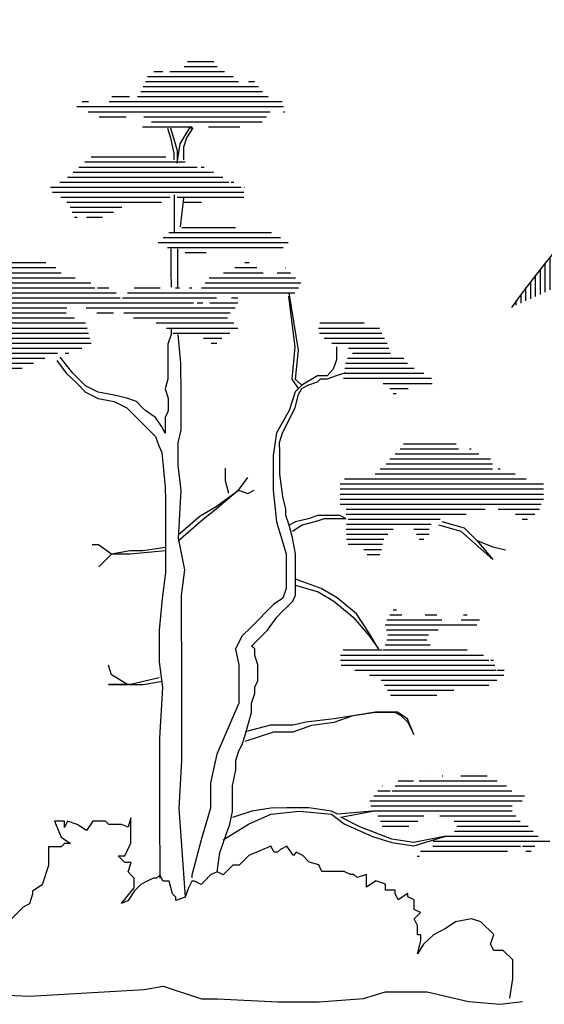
# Model space of a CAD drawing. Extents: x -1.9 to 20.9, y 2.3 to 17.
# Tile 8 of 12: x 9.4 to 13.3, y 7.8 to 15.1. Entities that reach past the tile are written whole.
import ezdxf

# ---------------------------------------------------------------- set-up
doc = ezdxf.new("R2010")
doc.units = 0
doc.header["$MEASUREMENT"] = 0
doc.layers.get('0').update_dxf_attribs({"linetype": 'CONTINUOUS'})

# ---------------------------------------------------------------- blocks, each defined once
blk = doc.blocks.new('*X8')
at = {"color": 0}
for p, q in [((18.54, 9.0588), (18.54, 9.145)), ((18.56, 9.1271), (18.56, 9.159)), ((18.48, 8.9218), (18.48, 9.1022)), ((18.5, 8.9618), (18.5, 9.1166)), ((18.52, 9.0018), (18.52, 9.1309)), ((18.42, 8.8246), (18.42, 9.0578)), ((18.44, 8.8552), (18.44, 9.0727)), ((18.46, 8.8859), (18.46, 9.0875)), ((18.36, 8.7327), (18.36, 9.0118)), ((18.38, 8.7634), (18.38, 9.0273)), ((18.4, 8.794), (18.4, 9.0426)), ((18.32, 8.6772), (18.32, 8.9801)), ((18.34, 8.7027), (18.34, 8.996)), ((18.26, 8.6006), (18.26, 8.9313)), ((18.28, 8.6261), (18.28, 8.9478)), ((18.3, 8.6516), (18.3, 8.9641)), ((18.22, 8.553), (18.22, 8.8977)), ((18.24, 8.5751), (18.24, 8.9146)), ((18.18, 8.5205), (18.18, 8.8633)), ((18.2, 8.5367), (18.2, 8.8806)), ((18.12, 8.4715), (18.12, 8.8102)), ((18.14, 8.4879), (18.14, 8.8281)), ((18.16, 8.5042), (18.16, 8.8458)), ((18.08, 8.4354), (18.08, 8.7736)), ((18.1, 8.4534), (18.1, 8.792)), ((18.04, 8.3992), (18.04, 8.7361)), ((18.06, 8.4173), (18.06, 8.755)), ((18, 8.3631), (18, 8.6977)), ((18.02, 8.3812), (18.02, 8.717)), ((17.96, 8.3405), (17.96, 8.6582)), ((17.98, 8.3515), (17.98, 8.6781)), ((17.92, 8.3186), (17.92, 8.6178)), ((17.94, 8.3296), (17.94, 8.6381)), ((17.88, 8.2966), (17.88, 8.5762)), ((17.9, 8.3076), (17.9, 8.5971)), ((17.84, 8.2747), (17.84, 8.5336)), ((17.86, 8.2856), (17.86, 8.555)), ((17.8, 8.2527), (17.8, 8.4898)), ((17.82, 8.2637), (17.82, 8.5118)), ((17.76, 8.2347), (17.76, 8.4447)), ((17.78, 8.2435), (17.78, 8.4674)), ((17.74, 8.2259), (17.74, 8.4217)), ((17.7, 8.2082), (17.7, 8.3747)), ((17.72, 8.217), (17.72, 8.3984)), ((17.66, 8.1905), (17.66, 8.3264)), ((17.68, 8.1994), (17.68, 8.3507)), ((17.64, 8.1814), (17.64, 8.3017)), ((17.6, 8.1633), (17.6, 8.2511)), ((17.62, 8.1723), (17.62, 8.2766)), ((17.56, 8.1451), (17.56, 8.199)), ((17.58, 8.1542), (17.58, 8.2253)), ((17.54, 8.136), (17.54, 8.1723)), ((17.52, 8.1269), (17.52, 8.1452))]:
    blk.add_line(p, q, dxfattribs=at)
blk = doc.blocks.new('*X22')
at = {"color": 0}
for p, q in [((18.8814, 8.26), (18.934, 8.26)), ((18.8145, 8.24), (18.8325, 8.24)), ((18.8461, 8.24), (18.9552, 8.24)), ((18.8745, 8.25), (18.9406, 8.25)), ((18.8017, 8.23), (18.9722, 8.23)), ((18.7934, 8.21), (19.0223, 8.21)), ((18.7976, 8.22), (18.983, 8.22)), ((19.0023, 8.22), (19.0143, 8.22)), ((18.7309, 8.19), (18.7658, 8.19)), ((18.7823, 8.19), (19.0418, 8.19)), ((18.7886, 8.2), (19.0303, 8.2)), ((18.6612, 8.17), (19.0724, 8.17)), ((18.672, 8.18), (18.6848, 8.18)), ((18.7258, 8.18), (19.0698, 8.18)), ((18.6837, 8.16), (19.0457, 8.16)), ((18.7061, 8.15), (18.7597, 8.15)), ((18.7949, 8.15), (19.0383, 8.15)), ((19.072, 8.16), (19.075, 8.16)), ((18.7919, 8.13), (18.8906, 8.13)), ((18.8099, 8.14), (19.0299, 8.14)), ((18.9228, 8.13), (18.9855, 8.13))]:
    blk.add_line(p, q, dxfattribs=at)
blk = doc.blocks.new('*X23')
at = {"color": 0}
for p, q in [((18.6896, 8.07), (18.838, 8.07)), ((18.6652, 8.05), (18.9007, 8.05)), ((18.6774, 8.06), (18.8766, 8.06)), ((18.9086, 8.05), (18.9144, 8.05)), ((18.6432, 8.03), (18.9483, 8.03)), ((18.6541, 8.04), (18.9289, 8.04)), ((18.9301, 8.04), (18.933, 8.04)), ((18.9491, 8.03), (18.9517, 8.03)), ((18.6088, 8.01), (18.9881, 8.01)), ((18.6279, 8.02), (18.9634, 8.02)), ((18.9682, 8.02), (18.9732, 8.02)), ((18.9948, 8.01), (18.9955, 8.01)), ((18.6129, 8), (18.9933, 8)), ((18.6299, 7.99), (18.8466, 7.99)), ((18.8611, 7.99), (18.9933, 7.99)), ((18.6415, 7.98), (18.8298, 7.98)), ((18.6483, 7.97), (18.7508, 7.97)), ((18.8747, 7.98), (18.9094, 7.98)), ((18.6524, 7.96), (18.7346, 7.96)), ((18.6566, 7.95), (18.662, 7.95)), ((18.6806, 7.95), (18.7125, 7.95))]:
    blk.add_line(p, q, dxfattribs=at)
blk = doc.blocks.new('*X30')
at = {"color": 0}
for p, q in [((18.7754, 7.81), (18.8272, 7.81)), ((18.8574, 7.81), (18.8657, 7.81)), ((18.8854, 7.81), (18.8897, 7.81)), ((18.7524, 7.79), (18.9029, 7.79)), ((18.762, 7.8), (18.9105, 7.8)), ((18.9685, 7.79), (18.9815, 7.79)), ((18.7455, 7.78), (18.893, 7.78)), ((18.9258, 7.78), (18.9815, 7.78)), ((18.7447, 7.77), (18.9763, 7.77)), ((18.7548, 7.76), (18.9664, 7.76)), ((18.7742, 7.75), (18.961, 7.75)), ((18.819, 7.74), (18.9734, 7.74)), ((18.8396, 7.73), (18.9816, 7.73)), ((18.8523, 7.72), (18.9655, 7.72)), ((18.9131, 7.71), (18.9494, 7.71)), ((18.9285, 7.7), (18.9394, 7.7))]:
    blk.add_line(p, q, dxfattribs=at)
blk = doc.blocks.new('*X24')
at = {"color": 0}
for p, q in [((18.5233, 7.85), (18.6196, 7.85)), ((18.532, 7.86), (18.5996, 7.86)), ((18.5061, 7.83), (18.6582, 7.83)), ((18.5147, 7.84), (18.6301, 7.84)), ((18.4948, 7.81), (18.697, 7.81)), ((18.4974, 7.82), (18.6893, 7.82)), ((18.7025, 7.81), (18.7247, 7.81)), ((18.4908, 7.79), (18.7476, 7.79)), ((18.4949, 7.8), (18.7399, 7.8)), ((18.4877, 7.78), (18.7476, 7.78)), ((18.4852, 7.76), (18.6401, 7.76)), ((18.4864, 7.77), (18.6417, 7.77)), ((18.6799, 7.77), (18.744, 7.77)), ((18.7015, 7.76), (18.7345, 7.76)), ((18.4426, 7.74), (18.6789, 7.74)), ((18.4839, 7.75), (18.6566, 7.75)), ((18.4084, 7.72), (18.6845, 7.72)), ((18.4258, 7.73), (18.6817, 7.73)), ((18.3532, 7.7), (18.6901, 7.7)), ((18.3891, 7.71), (18.6873, 7.71)), ((18.3376, 7.68), (18.6229, 7.68)), ((18.345, 7.69), (18.6711, 7.69)), ((18.6385, 7.68), (18.6453, 7.68)), ((18.418, 7.67), (18.5979, 7.67)), ((18.4578, 7.66), (18.5755, 7.66)), ((18.468, 7.65), (18.5091, 7.65)), ((18.4732, 7.64), (18.4892, 7.64)), ((18.5277, 7.65), (18.553, 7.65))]:
    blk.add_line(p, q, dxfattribs=at)
blk = doc.blocks.new('*X31')
at = {"color": 0}
for p, q in [((19.3109, 7.5), (19.4152, 7.5)), ((19.2938, 7.48), (19.4603, 7.48)), ((19.3037, 7.49), (19.4198, 7.49)), ((19.4419, 7.49), (19.4452, 7.49)), ((19.2765, 7.46), (19.4877, 7.46)), ((19.2838, 7.47), (19.4833, 7.47)), ((19.254, 7.44), (19.5328, 7.44)), ((19.2645, 7.45), (19.4877, 7.45)), ((19.4987, 7.45), (19.5029, 7.45)), ((19.1846, 7.42), (19.5889, 7.42)), ((19.1936, 7.43), (19.5546, 7.43)), ((19.1846, 7.41), (19.5889, 7.41)), ((19.1846, 7.4), (19.5889, 7.4)), ((19.1846, 7.39), (19.5889, 7.39)), ((19.1847, 7.38), (19.5839, 7.38)), ((19.1969, 7.37), (19.4729, 7.37)), ((19.197, 7.36), (19.4349, 7.36)), ((19.4988, 7.37), (19.5812, 7.37)), ((19.5333, 7.36), (19.5718, 7.36)), ((19.1975, 7.34), (19.3654, 7.34)), ((19.2009, 7.35), (19.3838, 7.35)), ((19.5467, 7.35), (19.5571, 7.35)), ((19.197, 7.33), (19.29, 7.33)), ((19.1971, 7.32), (19.2797, 7.32)), ((19.3312, 7.33), (19.3617, 7.33)), ((19.3365, 7.32), (19.3617, 7.32)), ((19.1971, 7.31), (19.2718, 7.31)), ((19.3415, 7.31), (19.3509, 7.31)), ((19.2008, 7.3), (19.2688, 7.3)), ((19.232, 7.29), (19.2672, 7.29)), ((19.2387, 7.28), (19.2637, 7.28))]:
    blk.add_line(p, q, dxfattribs=at)
blk = doc.blocks.new('*X28')
at = {"color": 0}
for p, q in [((19.2901, 7.17), (19.297, 7.17)), ((19.2776, 7.15), (19.387, 7.15)), ((19.2838, 7.16), (19.3071, 7.16)), ((19.3538, 7.16), (19.3766, 7.16)), ((19.4253, 7.15), (19.4617, 7.15)), ((19.4302, 7.16), (19.4371, 7.16)), ((19.2741, 7.14), (19.4567, 7.14)), ((19.2767, 7.13), (19.3797, 7.13)), ((19.2773, 7.11), (19.3568, 7.11)), ((19.2793, 7.12), (19.3601, 7.12)), ((19.1906, 7.09), (19.2677, 7.09)), ((19.2695, 7.09), (19.4374, 7.09)), ((19.2739, 7.1), (19.3638, 7.1)), ((19.1854, 7.07), (19.48, 7.07)), ((19.1857, 7.08), (19.4699, 7.08)), ((19.4845, 7.07), (19.4896, 7.07)), ((19.1867, 7.06), (19.4922, 7.06)), ((19.2141, 7.05), (19.4948, 7.05)), ((19.4966, 7.05), (19.5108, 7.05)), ((19.2432, 7.04), (19.5101, 7.04)), ((19.266, 7.03), (19.4958, 7.03)), ((19.2732, 7.02), (19.48, 7.02)), ((19.2791, 7.01), (19.4108, 7.01)), ((19.2851, 7), (19.3772, 7))]:
    blk.add_line(p, q, dxfattribs=at)
blk = doc.blocks.new('*X29')
at = {"color": 0}
for p, q in [((19.3058, 6.84), (19.3059, 6.84)), ((19.3562, 6.84), (19.3566, 6.84)), ((19.3875, 6.84), (19.3885, 6.84)), ((19.4245, 6.84), (19.477, 6.84)), ((19.268, 6.82), (19.269, 6.82)), ((19.2941, 6.82), (19.5155, 6.82)), ((19.2999, 6.83), (19.3305, 6.83)), ((19.3418, 6.83), (19.4966, 6.83)), ((19.2518, 6.8), (19.551, 6.8)), ((19.2599, 6.81), (19.2844, 6.81)), ((19.2882, 6.81), (19.5256, 6.81)), ((19.2437, 6.79), (19.5462, 6.79)), ((19.2459, 6.78), (19.5269, 6.78)), ((19.2489, 6.77), (19.3565, 6.77)), ((19.2594, 6.76), (19.3512, 6.76)), ((19.3568, 6.77), (19.5264, 6.77)), ((19.3829, 6.76), (19.5338, 6.76)), ((19.2646, 6.75), (19.3388, 6.75)), ((19.2681, 6.74), (19.3212, 6.74)), ((19.4111, 6.75), (19.5427, 6.75)), ((19.4163, 6.74), (19.5581, 6.74)), ((19.3913, 6.72), (19.5784, 6.72)), ((19.4121, 6.73), (19.5684, 6.73)), ((19.3689, 6.7), (19.5433, 6.7)), ((19.3697, 6.71), (19.6012, 6.71)), ((19.5474, 6.7), (19.5718, 6.7)), ((19.338, 6.68), (19.3425, 6.68)), ((19.3445, 6.69), (19.5176, 6.69)), ((19.554, 6.69), (19.5644, 6.69))]:
    blk.add_line(p, q, dxfattribs=at)
blk = doc.blocks.new('*X27')
at = {"color": 0}
for p, q in [((19.1446, 7.74), (19.2325, 7.74)), ((19.1416, 7.73), (19.2629, 7.73)), ((19.1437, 7.72), (19.2679, 7.72)), ((19.1533, 7.71), (19.273, 7.71)), ((19.1684, 7.7), (19.278, 7.7)), ((19.201, 7.69), (19.2815, 7.69)), ((19.2092, 7.68), (19.2849, 7.68)), ((19.1953, 7.66), (19.3184, 7.66)), ((19.1993, 7.67), (19.311, 7.67)), ((19.1927, 7.64), (19.3512, 7.64)), ((19.194, 7.65), (19.3318, 7.65)), ((19.1914, 7.63), (19.3663, 7.63)), ((19.2703, 7.62), (19.3674, 7.62)), ((19.2834, 7.61), (19.3196, 7.61)), ((19.2903, 7.6), (19.2962, 7.6))]:
    blk.add_line(p, q, dxfattribs=at)
blk = doc.blocks.new('*X25')
at = {"color": 0}
for p, q in [((18.8703, 7.93), (18.9767, 7.93)), ((18.8329, 7.91), (19.0661, 7.91)), ((18.8446, 7.92), (19.0486, 7.92)), ((18.823, 7.9), (19.0815, 7.9)), ((18.8419, 7.89), (19.0716, 7.89)), ((18.8764, 7.88), (18.9186, 7.88))]:
    blk.add_line(p, q, dxfattribs=at)
blk = doc.blocks.new('*X26')
at = {"color": 0}
for p, q in [((18.9757, 7.85), (19.019, 7.85)), ((18.9955, 7.86), (19.0036, 7.86)), ((19.0756, 7.85), (19.0761, 7.85)), ((18.9241, 7.83), (19.0962, 7.83)), ((18.9526, 7.84), (19.032, 7.84)), ((19.0594, 7.84), (19.0862, 7.84)), ((18.9093, 7.81), (19.1019, 7.81)), ((18.9167, 7.82), (19.1063, 7.82)), ((18.9025, 7.79), (18.9387, 7.79)), ((18.9046, 7.8), (19.095, 7.8)), ((18.9005, 7.78), (18.9116, 7.78))]:
    blk.add_line(p, q, dxfattribs=at)
blk = doc.blocks.new('A$C32E078A5')
at = {"color": 7}
for points in [[(12.3902, 6.5322), (12.4147, 6.4592), (12.4394, 6.3428), (12.4395, 6.2941)], [(12.4146, 6.5323), (12.4637, 6.3646), (12.4639, 6.2698), (12.4852, 6.4133), (12.558, 6.5327), (12.5797, 6.5327), (12.5339, 6.4595), (12.5097, 6.389), (12.5099, 6.2943)], [(12.4401, 6.0342), (12.4408, 5.7499)], [(12.5106, 6.01), (12.4867, 5.7961)], [(12.4168, 5.6308), (12.417, 5.536), (12.4172, 5.4656), (12.4175, 5.3465)], [(12.4655, 5.6309), (12.4658, 5.4901), (12.4661, 5.3953), (12.4662, 5.3466)], [(13.2948, 5.3026), (13.3662, 4.875), (13.3423, 4.6611), (13.3912, 4.6152)], [(13.3669, 4.5907), (13.3207, 4.661), (13.3418, 4.8993), (13.2948, 5.2782)], [(12.4182, 5.0378), (12.4183, 4.9918), (12.3941, 4.9214), (12.3943, 4.8483), (12.3944, 4.8266), (12.3946, 4.7318), (12.3948, 4.6588), (12.3733, 4.5883), (12.3951, 4.518), (12.3953, 4.4232), (12.3738, 4.3744), (12.374, 4.304), (12.3741, 4.258), (12.3496, 4.304), (12.3007, 4.3742), (12.2302, 4.4228), (12.2058, 4.4471), (12.1596, 4.493), (12.0892, 4.5172), (11.9944, 4.5414), (11.8752, 4.5627), (11.7803, 4.6112), (11.6853, 4.7057), (11.5903, 4.8246)], [(12.4671, 4.9919), (12.4892, 4.7781), (12.4898, 4.5426), (12.4905, 4.28), (12.469, 4.1851), (12.4694, 4.02), (12.4916, 3.8305), (12.4708, 3.4758), (12.5174, 3.2377), (12.4935, 3.0481), (12.494, 2.8369), (12.4946, 2.5743), (12.4953, 2.3144), (12.496, 2.0301), (12.4965, 1.8163), (12.4757, 1.4615), (12.5233, 0.7984)], [(13.6504, 4.9001), (13.6506, 4.8053), (13.6264, 4.7349), (13.5805, 4.686), (13.5101, 4.6858), (13.3912, 4.6152), (13.3426, 4.5663), (13.2969, 4.4254), (13.2025, 4.26), (13.1786, 4.0921), (13.1792, 3.8322), (13.2042, 3.5967), (13.2751, 3.3587), (13.2755, 3.2179), (13.2758, 3.0988), (13.2516, 3.0283), (13.1813, 2.9794), (13.0166, 2.8138), (12.9463, 2.7433), (12.8978, 2.6484), (12.9225, 2.5293), (12.9229, 2.3858), (12.9232, 2.2451), (12.759, 1.8656), (12.7108, 1.6516), (12.7112, 1.4621), (12.6414, 1.2264), (12.5717, 0.9636), (12.5717, 0.942)], [(11.566, 4.8002), (11.6366, 4.7056), (11.7099, 4.6354), (11.7804, 4.5625), (11.8753, 4.5167), (11.9945, 4.4926), (12.0894, 4.4468), (12.1599, 4.3739), (12.2305, 4.3037), (12.3011, 4.2335), (12.3011, 4.2335), (12.3256, 4.1631), (12.3501, 4.1145), (12.3751, 3.8546), (12.3753, 3.7599), (12.3758, 3.5703), (12.3763, 3.3565), (12.3766, 3.2157), (12.3527, 3.0261), (12.329, 2.7878), (12.3295, 2.5523), (12.3544, 2.3628), (12.3309, 1.9837), (12.3316, 1.7211), (12.3323, 1.4368), (12.3335, 0.9414)], [(12.7611, 0.9885), (12.7824, 1.132), (12.8066, 1.2024), (12.8308, 1.2729), (12.855, 1.3433), (12.8764, 1.4382), (12.8763, 1.5113), (12.8761, 1.5816), (12.876, 1.6277), (12.9, 1.7469), (12.8999, 1.8172), (12.9241, 1.8904), (12.9483, 1.9365), (12.9698, 2.0069), (13.0181, 2.1749), (13.018, 2.2453), (13.0421, 2.3157), (13.042, 2.3645), (13.0636, 2.4106), (13.0635, 2.4349), (13.0634, 2.481), (13.0633, 2.5297), (13.0415, 2.6), (13.0413, 2.6488), (13.0169, 2.6704), (13.0412, 2.6948), (13.1114, 2.7653), (13.1357, 2.7898), (13.2059, 2.8847), (13.2518, 2.9335), (13.2761, 2.9553), (13.3247, 3.0041), (13.3463, 3.0502), (13.3461, 3.1233), (13.346, 3.1693), (13.3458, 3.2641), (13.3455, 3.3588), (13.3236, 3.4779), (13.299, 3.5726), (13.2744, 3.6429), (13.2743, 3.6917), (13.2497, 3.7864), (13.2277, 3.9515), (13.2274, 4.0462), (13.2273, 4.1166), (13.2271, 4.187), (13.2486, 4.2601), (13.2728, 4.3062), (13.3429, 4.4499), (13.367, 4.5447), (13.3913, 4.5908), (13.4372, 4.6153), (13.5103, 4.6398), (13.5319, 4.6615), (13.5806, 4.6616), (13.6509, 4.6862), (13.7213, 4.7107)], [(12.849, 3.807), (12.8244, 3.9017), (12.8242, 3.9965)], [(12.4707, 3.5002), (12.6355, 3.6414), (12.7545, 3.712), (12.9193, 3.8316), (12.9895, 3.9265)], [(12.9193, 3.8316), (12.7545, 3.6904), (12.6599, 3.6171), (12.4708, 3.4514)], [(12.9193, 3.8316), (12.9898, 3.8074), (13.0384, 3.8319)], [(13.7239, 3.6197), (13.6778, 3.6439), (13.6291, 3.6438), (13.5831, 3.6437), (13.5343, 3.6436), (13.5127, 3.6435), (13.4397, 3.619), (13.3449, 3.5971), (13.299, 3.5726)], [(13.7239, 3.6197), (13.6292, 3.6194), (13.5588, 3.6193), (13.4884, 3.5974), (13.3937, 3.5728), (13.3235, 3.5239)], [(14.436, 3.5997), (14.6013, 3.5514), (14.6963, 3.4569), (14.8157, 3.3164)], [(14.4117, 3.5753), (14.577, 3.527), (14.8157, 3.3164)], [(14.6963, 3.4569), (14.8155, 3.4112), (14.9103, 3.387)], [(11.9729, 3.3555), (11.878, 3.4256), (11.8292, 3.4255)], [(12.3762, 3.4052), (12.2084, 3.3804), (12.1136, 3.3802), (11.9729, 3.3555), (11.8784, 3.2605)], [(12.3762, 3.3808), (12.1137, 3.3558), (11.9729, 3.3555)], [(13.3461, 3.1233), (13.5141, 3.075), (13.6307, 3.0049), (13.7744, 2.8861), (13.8939, 2.7456), (13.9645, 2.651), (13.9645, 2.651), (13.8939, 2.7673), (13.7988, 2.9105), (13.655, 3.0293), (13.5357, 3.0994), (13.346, 3.1693)], [(12.0944, 2.3838), (11.9751, 2.4566), (11.9506, 2.527)], [(12.3298, 2.4331), (12.1161, 2.3839), (11.9509, 2.3835), (12.2108, 2.3841), (12.3542, 2.4088)], [(12.9699, 1.9609), (13.1836, 2.0318), (13.3271, 2.0322), (13.4678, 2.0812), (13.6329, 2.1033), (13.7762, 2.1524), (13.9413, 2.1772), (14.0117, 2.1773), (14.0848, 2.1775), (14.1309, 2.1533), (14.1798, 2.1046), (14.226, 2.01), (14.1797, 2.129), (14.1065, 2.1776), (13.9413, 2.1772), (13.6328, 2.1277), (13.4217, 2.1028), (13.327, 2.0809), (13.1591, 2.0805), (12.9697, 2.0313)], [(12.8066, 1.2268), (12.9958, 1.3437), (13.1608, 1.4172), (13.3746, 1.4394), (13.6129, 1.4183), (13.7078, 1.3454), (13.9192, 1.2512), (14.0628, 1.2055), (14.228, 1.1816), (14.4661, 1.2525), (14.228, 1.2059), (14.0628, 1.2299), (13.8243, 1.3241), (13.6833, 1.3941), (13.9188, 1.4407), (13.6589, 1.4184), (13.6128, 1.44), (13.4449, 1.4639), (13.2798, 1.4635), (13.1606, 1.4632), (13.0199, 1.4385), (12.8765, 1.3921)]]:
    blk.add_lwpolyline(points, dxfattribs=at)
at = {"color": 80}
for points in [[(14.9429, 0.0462), (14.9642, 0.1897), (14.9638, 0.3305), (14.8933, 0.4007), (14.8229, 0.4006), (14.7984, 0.4492), (14.8226, 0.5197), (14.7276, 0.6142), (14.6571, 0.6384), (14.5381, 0.6138), (14.4678, 0.5676), (14.3732, 0.5186), (14.3002, 0.448), (14.2544, 0.3775), (14.2785, 0.4723), (14.2784, 0.5184), (14.254, 0.5183), (14.2539, 0.5887), (14.2294, 0.6374), (14.278, 0.6835), (14.2292, 0.7078), (14.2291, 0.7321), (14.229, 0.7782), (14.1829, 0.8024), (14.1829, 0.8268), (14.1099, 0.7779), (14.0881, 0.8265), (14.0881, 0.8509), (14.015, 0.8507), (14.0149, 0.8968), (13.9444, 0.921), (13.8741, 0.872), (13.8739, 0.9668), (13.8036, 0.945), (13.7791, 0.9666), (13.7548, 0.9665), (13.7087, 0.9908), (13.6356, 0.9906), (13.5896, 0.9905), (13.5408, 0.9904), (13.5191, 1.039), (13.4459, 1.0605), (13.3998, 1.1091), (13.351, 1.1334), (13.3294, 1.109), (13.2805, 1.1792), (13.2345, 1.1548), (13.2102, 1.133), (13.1858, 1.133), (13.1613, 1.1789), (12.9964, 1.1081), (12.9261, 1.0376), (12.8774, 1.0375), (12.8072, 0.9642), (12.7611, 0.9885), (12.7124, 0.964), (12.6665, 0.9178), (12.6422, 0.8934), (12.5934, 0.9176), (12.5718, 0.9176), (12.5475, 0.8688), (12.5233, 0.7984), (12.453, 0.7738), (12.4529, 0.7982), (12.4285, 0.8225), (12.4039, 0.9172), (12.3579, 0.9171), (12.3334, 0.963), (12.3091, 0.9413), (12.2874, 0.9413), (12.2388, 0.9168), (12.1928, 0.8923), (12.1442, 0.8462), (12.0983, 0.7729), (12.0497, 0.7512), (12.1441, 0.8678), (12.144, 0.9409), (12.1195, 0.9625), (12.0978, 0.9868), (12.1193, 1.0573), (12.0733, 1.0572), (12.0244, 1.1058), (12.0732, 1.1059), (12.119, 1.2008), (12.119, 1.2008), (12.1188, 1.2468), (12.1185, 1.3903), (12.097, 1.3198), (12.0482, 1.3414), (12.0022, 1.3413), (11.9535, 1.3411), (11.929, 1.3654), (11.8343, 1.3652), (11.7884, 1.2947), (11.7179, 1.3406), (11.6448, 1.3648), (11.6232, 1.3187), (11.6231, 1.3647), (11.55, 1.3645), (11.599, 1.2455), (11.6695, 1.1997), (11.6235, 1.1996), (11.5992, 1.1751), (11.5044, 1.1749), (11.5046, 1.1045), (11.5047, 1.0558), (11.5048, 1.0341), (11.4564, 0.8905), (11.3861, 0.8443), (11.3862, 0.8199), (11.362, 0.7495), (11.316, 0.725), (11.2215, 0.63)], [(10.0615, 0.0343), (10.4162, 0.0351), (10.5353, 0.0354), (10.8194, 0.0849), (11.3637, 0.0618), (12.2164, 0.1099), (12.3598, 0.1346), (12.6443, 0.0406), (12.7634, 0.0409), (13.2129, 0.0176), (13.3537, 0.018), (13.5216, 0.0184), (13.8518, 0.0435), (14.0168, 0.0927), (14.3255, 0.0934), (14.3255, 0.0934), (14.6343, 0.0211), (14.8699, 0), (15.0377, 0.0221)]]:
    blk.add_lwpolyline(points, dxfattribs=at)
blk.add_arc((21.3585, 0.5827), 7.8916, 121.10748, 144.24421, dxfattribs=at)
for name, p, xscale, yscale, zscale in [('*X8', (-16.5459, -9.418), 1.8, 1.8, 1.8), ('*X22', (-58.2648, -23.9462), 3.75, 3.75, 3.75), ('*X23', (-58.2648, -23.9462), 3.75, 3.75, 3.75), ('*X25', (-58.2648, -23.9462), 3.75, 3.75, 3.75), ('*X24', (-58.2648, -23.9462), 3.75, 3.75, 3.75), ('*X26', (-58.2648, -23.9462), 3.75, 3.75, 3.75), ('*X30', (-58.2648, -23.9462), 3.75, 3.75, 3.75), ('*X27', (-58.2648, -23.9462), 3.75, 3.75, 3.75), ('*X31', (-58.2648, -23.9462), 3.75, 3.75, 3.75), ('*X28', (-58.2648, -23.9462), 3.75, 3.75, 3.75), ('*X29', (-58.2648, -23.9462), 3.75, 3.75, 3.75)]:
    blk.add_blockref(name, p, dxfattribs=dict(at, xscale=xscale, yscale=yscale, zscale=zscale))

msp = doc.modelspace()

# ---------------------------------------------------------------- block references
msp.add_blockref('A$C32E078A5', (-1.9234, 7.7668))

doc.saveas('drawing.dxf')
